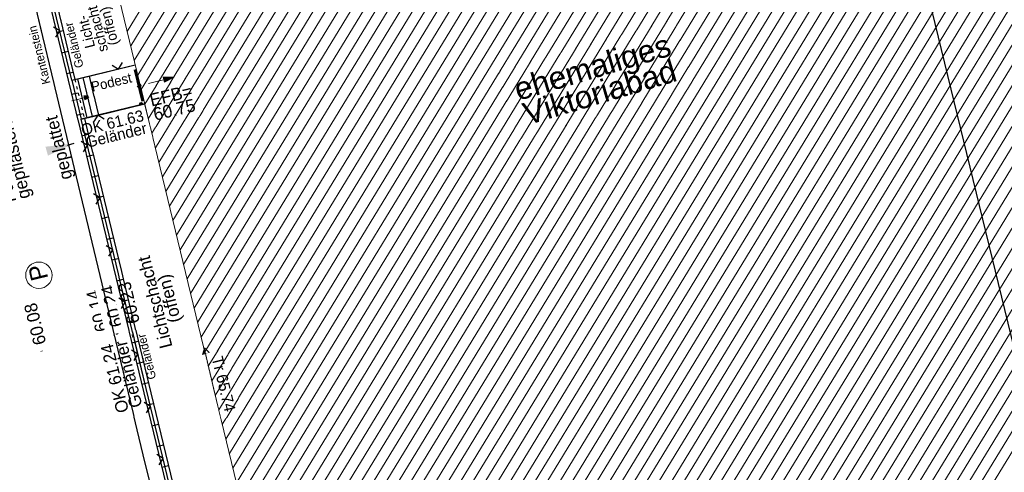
# Model space of a CAD drawing. Header units: metres. Extents: x 32365810 to 32367010, y 5620411 to 5622366.
# Tile 111 of 198: x 32366232 to 32366267, y 5622066 to 5622082. Entities that reach past the tile are written whole.
import ezdxf
from ezdxf import colors
from ezdxf.entities.mleader import LeaderData, LeaderLine
from ezdxf.math import Vec2, Vec3

# ---------------------------------------------------------------- set-up
doc = ezdxf.new("R2010")
doc.units = ezdxf.units.M
for name, pattern in [('1000.100', [0]), ('1000.104', [0.225, 0.075, -0.15]), ('1000.106', [0]), ('1000.110', [0]), ('1000.195', [0]), ('1600.1047', [0]), ('1600.2505', [0])]:
    doc.linetypes.add(name, pattern=pattern)
doc.layers.get('0').update_dxf_attribs({"color": 1, "linetype": 'CONTINUOUS'})
for name, color, linetype in [('Beschriftung Topographie', 7, 'CONTINUOUS'), ('EFB-_ Dachhöhen Bestandsgebäude (NHN)', 7, 'CONTINUOUS'), ('Fahrbahnmarkierung', 7, 'CONTINUOUS'), ('Gebäude', 31, 'CONTINUOUS'), ('Höhen_ gemessen (NHN)', 7, 'CONTINUOUS'), ('Höhentexte_ gemessen (NHN)', 7, 'CONTINUOUS'), ('Siedlungsflächen - Bauwerke u. Einrichtungen', 51, 'CONTINUOUS'), ('Symbole Topographie', 7, 'CONTINUOUS'), ('Topgraphie_ weitere örtliche Aufnahme', 7, 'CONTINUOUS'), ('Topographie_ örtl. Aufnahme', 7, 'CONTINUOUS')]:
    doc.layers.add(name, color=color, linetype=linetype)
doc.styles.add('Arial', font='Arial.ttf')
doc.styles.add('Beschriftung Topographie_ blau', font='Century Gothic.ttf')
doc.styles.add('Dachhöhe NHN_ Bestand_ gemessen', font='Century Gothic.ttf')
doc.styles.add('Dachhöhe NHN_ Bestand_ gemessen_ schwarz', font='Century Gothic.ttf')
doc.styles.add('Höhe NHN_ gemessen_ schwarz', font='Century Gothic.ttf')
doc.styles.add('Sonstiger Text_ Bezeichnung - N 7 380', font='Arial.ttf')

# ---------------------------------------------------------------- blocks, each defined once
blk = doc.blocks.new('S1000.360')
at = {"lineweight": -2}
blk.add_hatch(color=0, dxfattribs=at).paths.add_polyline_path([(0, 0.25), (0.05, 0.05), (-0.05, 0.05)], flags=0)
at = {"color": 0, "lineweight": -2}
for p, q in [((-0.05, 0.05), (0, 0.25)), ((0, 0.25), (0.05, 0.05)), ((0, 0.25), (0, -0.25)), ((0.05, 0.05), (-0.05, 0.05))]:
    blk.add_line(p, q, dxfattribs=at)
blk = doc.blocks.new('S1000.319')
at = {"color": 0, "lineweight": -2}
blk.add_circle((0, 0), 0.5, dxfattribs=at)
at = {"color": 0, "lineweight": -2, "insert": (-0.19717, -0.320478), "char_height": 0.65, "attachment_point": 7, "line_spacing_factor": 0.69, "style": 'Arial'}
blk.add_mtext('P', dxfattribs=at)
blk = doc.blocks.new('S1000.15')
at = {"color": 0, "lineweight": -2}
for p, q in [((-0.5, 0.05), (-0.485, 0.1)), ((0.495, 0.05), (-0.5, 0.05)), ((-0.5, -0.05), (-0.5, 0)), ((-0.5, 0), (0.5, 0)), ((-0.485, 0.1), (0.49, 0.1)), ((-0.475, 0.15), (-0.455, 0.2)), ((0.475, 0.15), (-0.475, 0.15)), ((-0.455, 0.2), (0.455, 0.2)), ((-0.43, 0.25), (-0.4, 0.3)), ((0.43, 0.25), (-0.43, 0.25)), ((-0.4, 0.3), (0.395, 0.3)), ((-0.355, 0.35), (-0.295, 0.4)), ((0.36, 0.35), (-0.355, 0.35)), ((-0.295, 0.4), (0.3, 0.4)), ((0.22, 0.45), (-0.215, 0.45)), ((0.3, 0.4), (0.22, 0.45)), ((0.395, 0.3), (0.36, 0.35)), ((0.455, 0.2), (0.43, 0.25)), ((0.49, 0.1), (0.475, 0.15)), ((0.5, 0), (0.495, 0.05)), ((0.495, -0.05), (-0.5, -0.05)), ((-0.475, -0.15), (-0.49, -0.1)), ((-0.49, -0.1), (0.485, -0.1)), ((0.475, -0.15), (-0.475, -0.15)), ((-0.43, -0.25), (-0.455, -0.2)), ((-0.455, -0.2), (0.46, -0.2)), ((0.425, -0.25), (-0.43, -0.25)), ((-0.355, -0.35), (-0.4, -0.3)), ((-0.4, -0.3), (0.395, -0.3)), ((0.345, -0.35), (-0.355, -0.35)), ((-0.205, -0.45), (-0.29, -0.4)), ((-0.29, -0.4), (0.285, -0.4)), ((0.2, -0.45), (-0.205, -0.45)), ((0.285, -0.4), (0.345, -0.35)), ((0.395, -0.3), (0.425, -0.25)), ((0.46, -0.2), (0.475, -0.15)), ((0.485, -0.1), (0.495, -0.05))]:
    blk.add_line(p, q, dxfattribs=at)
blk.add_circle((0, 0), 0.5, dxfattribs=at)
blk = doc.blocks.new('S1000.400')
at = {"lineweight": -2}
blk.add_hatch(color=0, dxfattribs=at).paths.add_polyline_path([(-0.49, 0), (0.49, 0), (0.479292, -0.101877), (0.447637, -0.199301), (0.396418, -0.288015), (0.327874, -0.364141), (0.245, -0.424352), (0.151418, -0.466018), (0.051219, -0.487316), (-0.051219, -0.487316), (-0.151418, -0.466018), (-0.245, -0.424352), (-0.327874, -0.364141), (-0.396418, -0.288015), (-0.447637, -0.199301), (-0.479292, -0.101877)], flags=0)
at = {"color": 0, "lineweight": -2}
blk.add_circle((0, 0), 0.5, dxfattribs=at)
for start, end in [(0, 180), (180, 0)]:
    blk.add_arc((0, 0), 0.49, start, end, dxfattribs=at)
blk = doc.blocks.new('S1000.114', base_point=(0, 0.366025))
at = {"lineweight": -2}
blk.add_hatch(color=0, dxfattribs=at).paths.add_polyline_path([(-0.5, -0.5), (0, 0.366026), (0, -0.5)], flags=0)
at = {"color": 0, "lineweight": -2}
for p, q in [((0, 0.366026), (-0.5, -0.5)), ((0.5, -0.5), (0, 0.366026)), ((-0.5, -0.5), (0, -0.5)), ((0, -0.5), (0.5, -0.5))]:
    blk.add_line(p, q, dxfattribs=at)
blk = doc.blocks.new('O2088')
at = {"layer": 'Gebäude', "color": 7, "linetype": '1600.2505', "lineweight": 18}
blk.add_line((32366232.543, 5622094.014), (32366243.124, 5622050.311), dxfattribs=at)
at = {"layer": 'Gebäude', "color": 7, "lineweight": 18, "insert": (32366252.506, 5622078.624), "char_height": 0.8, "attachment_point": 8, "rotation": 16.5125, "line_spacing_factor": 0.69, "style": 'Sonstiger Text_ Bezeichnung - N 7 380', "bg_fill": 2}
blk.add_mtext('ehemaliges\\PViktoriabad', dxfattribs=at)
blk = doc.blocks.new('*X991')
at = {"color": 142, "linetype": '1000.100', "lineweight": 25, "true_color": 0x0087cd}
for p, q in [((32366234.240728, 5622083.796146), (32366234.296741, 5622083.562885)), ((32366234.974214, 5622083.97229), (32366235.030225, 5622083.738962)), ((32366233.50725, 5622083.620005), (32366233.563248, 5622083.386806)), ((32366232.797214, 5622082.605903), (32366233.030246, 5622082.662327)), ((32366232.974728, 5622081.872757), (32366233.20759, 5622081.929139)), ((32366233.152243, 5622081.13961), (32366233.384933, 5622081.195951)), ((32366233.329758, 5622080.406463), (32366233.562277, 5622080.462763)), ((32366233.507272, 5622079.673317), (32366233.739621, 5622079.729575)), ((32366233.684787, 5622078.94017), (32366233.917093, 5622078.996418)), ((32366233.862302, 5622078.207024), (32366234.094636, 5622078.263278)), ((32366234.039817, 5622077.473877), (32366234.27218, 5622077.530139)), ((32366234.217331, 5622076.74073), (32366234.449724, 5622076.796999)), ((32366234.394846, 5622076.007584), (32366234.627268, 5622076.06386)), ((32366234.572361, 5622075.274437), (32366234.804812, 5622075.33072)), ((32366234.749875, 5622074.541291), (32366234.982356, 5622074.597581)), ((32366234.92739, 5622073.808144), (32366235.1599, 5622073.864441)), ((32366235.104905, 5622073.074998), (32366235.337444, 5622073.131302)), ((32366235.282419, 5622072.341851), (32366235.514988, 5622072.398162)), ((32366235.459934, 5622071.608704), (32366235.692532, 5622071.665023)), ((32366235.637449, 5622070.875558), (32366235.870076, 5622070.931883)), ((32366235.814963, 5622070.142411), (32366236.04762, 5622070.198744)), ((32366235.992478, 5622069.409265), (32366236.225164, 5622069.465604)), ((32366236.169993, 5622068.676118), (32366236.402707, 5622068.732465)), ((32366236.347507, 5622067.942971), (32366236.580251, 5622067.999325)), ((32366236.525022, 5622067.209825), (32366236.757795, 5622067.266186)), ((32366236.702537, 5622066.476678), (32366236.935339, 5622066.533046)), ((32366236.880052, 5622065.743532), (32366237.112883, 5622065.799907)), ((32366237.057566, 5622065.010385), (32366237.290427, 5622065.066767)), ((32366237.235081, 5622064.277239), (32366237.467971, 5622064.333628)), ((32366237.412596, 5622063.544092), (32366237.645515, 5622063.600488)), ((32366237.59011, 5622062.810945), (32366237.823059, 5622062.867349)), ((32366237.767625, 5622062.077799), (32366238.000603, 5622062.134209)), ((32366240.329281, 5622061.854105), (32366240.272816, 5622062.087323)), ((32366238.862983, 5622061.499097), (32366238.806518, 5622061.732316)), ((32366239.596132, 5622061.676601), (32366239.539667, 5622061.90982))]:
    blk.add_line(p, q, dxfattribs=at)
blk = doc.blocks.new('*X1056')
at = {"color": 253, "linetype": '1600.1047', "lineweight": 18, "true_color": 0xb2b2b2}
for p, q in [((32366235.653126, 5622081.168158), (32366252.464561, 5622108.720713)), ((32366235.77792, 5622080.652719), (32366252.649668, 5622108.304122)), ((32366235.902714, 5622080.13728), (32366252.834775, 5622107.887531)), ((32366236.027508, 5622079.621841), (32366253.019882, 5622107.47094)), ((32366241.019258, 5622059.004274), (32366270.639249, 5622107.548994)), ((32366241.144052, 5622058.488835), (32366271.142943, 5622107.65454)), ((32366236.152301, 5622079.106402), (32366253.204989, 5622107.05435)), ((32366240.769671, 5622060.035152), (32366269.476405, 5622107.08312)), ((32366240.894464, 5622059.519713), (32366270.057827, 5622107.316057)), ((32366241.268846, 5622057.973395), (32366271.270942, 5622107.144354)), ((32366247.000577, 5622051.527981), (32366280.931627, 5622107.138172)), ((32366247.543954, 5622051.698564), (32366281.447473, 5622107.263635)), ((32366248.08733, 5622051.869148), (32366281.769589, 5622107.07159)), ((32366240.644877, 5622060.550591), (32366268.894982, 5622106.850183)), ((32366245.370448, 5622051.016232), (32366279.384089, 5622106.761782)), ((32366245.913825, 5622051.186815), (32366279.899935, 5622106.887245)), ((32366246.457201, 5622051.357398), (32366280.415781, 5622107.012708)), ((32366236.277095, 5622078.590963), (32366253.390096, 5622106.637759)), ((32366240.395289, 5622061.58147), (32366267.732138, 5622106.384308)), ((32366240.520083, 5622061.06603), (32366268.31356, 5622106.617245)), ((32366241.39364, 5622057.457956), (32366271.398941, 5622106.634168)), ((32366243.740319, 5622050.504482), (32366277.83655, 5622106.385391)), ((32366244.283695, 5622050.675065), (32366278.352396, 5622106.510855)), ((32366244.827072, 5622050.845649), (32366278.868243, 5622106.636318)), ((32366248.630706, 5622052.039731), (32366281.894023, 5622106.555561)), ((32366236.401889, 5622078.075523), (32366253.575203, 5622106.221168)), ((32366240.270496, 5622062.096909), (32366267.150716, 5622106.151371)), ((32366241.518433, 5622056.942517), (32366271.52694, 5622106.123983)), ((32366242.891165, 5622051.272686), (32366276.289012, 5622106.009001)), ((32366243.015958, 5622050.757247), (32366276.804858, 5622106.134465)), ((32366243.196943, 5622050.333899), (32366277.320704, 5622106.259928)), ((32366249.174083, 5622052.210314), (32366282.018457, 5622106.039533)), ((32366236.526683, 5622077.560084), (32366253.76031, 5622105.804577)), ((32366240.020908, 5622063.127787), (32366265.987871, 5622105.685496)), ((32366240.145702, 5622062.612348), (32366266.569293, 5622105.918433)), ((32366242.641577, 5622052.303564), (32366275.25732, 5622105.758074)), ((32366242.766371, 5622051.788125), (32366275.773166, 5622105.883538)), ((32366236.651476, 5622077.044645), (32366253.945417, 5622105.387986)), ((32366239.896114, 5622063.643226), (32366265.406449, 5622105.452559)), ((32366241.643227, 5622056.427078), (32366271.654939, 5622105.613797)), ((32366242.267196, 5622053.849882), (32366273.709781, 5622105.381684)), ((32366242.39199, 5622053.334443), (32366274.225627, 5622105.507148)), ((32366242.516783, 5622052.819004), (32366274.741473, 5622105.632611)), ((32366249.717459, 5622052.380897), (32366282.142891, 5622105.523504)), ((32366236.77627, 5622076.529206), (32366254.130524, 5622104.971395)), ((32366239.646527, 5622064.674105), (32366264.243604, 5622104.986684)), ((32366239.771321, 5622064.158666), (32366264.825026, 5622105.219622)), ((32366241.768021, 5622055.911639), (32366271.782938, 5622105.103611)), ((32366241.892815, 5622055.396199), (32366272.162243, 5622105.005294)), ((32366242.017608, 5622054.88076), (32366272.678089, 5622105.130757)), ((32366242.142402, 5622054.365321), (32366273.193935, 5622105.256221)), ((32366250.260836, 5622052.55148), (32366282.293527, 5622105.050417)), ((32366250.804212, 5622052.722063), (32366282.809583, 5622105.176225)), ((32366251.347588, 5622052.892647), (32366283.157761, 5622105.026894)), ((32366239.521733, 5622065.189544), (32366263.662182, 5622104.753747)), ((32366236.901064, 5622076.013767), (32366254.315631, 5622104.554805)), ((32366239.272145, 5622066.220422), (32366262.499337, 5622104.287872)), ((32366239.396939, 5622065.704983), (32366263.080759, 5622104.52081)), ((32366251.890965, 5622053.06323), (32366283.282936, 5622104.512079)), ((32366237.025858, 5622075.498327), (32366254.500738, 5622104.138214)), ((32366239.147352, 5622066.735861), (32366261.917915, 5622104.054935)), ((32366252.434341, 5622053.233813), (32366283.40811, 5622103.997264)), ((32366237.150651, 5622074.982888), (32366254.685845, 5622103.721623)), ((32366238.897764, 5622067.76674), (32366260.75507, 5622103.589061)), ((32366239.022558, 5622067.251301), (32366261.336493, 5622103.821998)), ((32366237.275445, 5622074.467449), (32366254.870952, 5622103.305032)), ((32366238.77297, 5622068.282179), (32366260.173648, 5622103.356123)), ((32366252.977717, 5622053.404396), (32366283.533285, 5622103.48245)), ((32366237.400239, 5622073.95201), (32366255.056059, 5622102.888441)), ((32366238.523383, 5622069.313057), (32366259.010803, 5622102.890249)), ((32366238.648177, 5622068.797618), (32366259.592226, 5622103.123186)), ((32366253.521094, 5622053.574979), (32366283.65846, 5622102.967635)), ((32366238.398589, 5622069.828497), (32366258.429381, 5622102.657311)), ((32366237.525033, 5622073.436571), (32366255.241166, 5622102.47185)), ((32366238.149002, 5622070.859375), (32366257.266537, 5622102.191437)), ((32366238.273795, 5622070.343936), (32366257.847959, 5622102.424374)), ((32366254.06447, 5622053.745562), (32366283.783634, 5622102.45282)), ((32366237.649827, 5622072.921132), (32366255.426273, 5622102.05526)), ((32366238.024208, 5622071.374814), (32366256.685114, 5622101.9585)), ((32366254.607847, 5622053.916146), (32366283.908809, 5622101.938005)), ((32366237.77462, 5622072.405692), (32366255.611379, 5622101.638669)), ((32366237.899414, 5622071.890253), (32366256.103692, 5622101.725562)), ((32366255.151223, 5622054.086729), (32366284.033984, 5622101.42319)), ((32366257.46343, 5622057.156279), (32366284.159159, 5622100.908375)), ((32366258.009845, 5622057.331843), (32366284.284333, 5622100.39356)), ((32366258.556261, 5622057.507407), (32366284.409508, 5622099.878746)), ((32366259.102676, 5622057.682972), (32366284.534683, 5622099.363931)), ((32366259.649092, 5622057.858536), (32366284.659857, 5622098.849116)), ((32366260.195508, 5622058.0341), (32366284.785032, 5622098.334301)), ((32366260.741923, 5622058.209664), (32366284.910207, 5622097.819486)), ((32366261.288339, 5622058.385229), (32366285.035381, 5622097.304671)), ((32366261.834755, 5622058.560793), (32366285.160556, 5622096.789857)), ((32366262.38117, 5622058.736357), (32366285.285731, 5622096.275042))]:
    blk.add_line(p, q, dxfattribs=at)
blk = doc.blocks.new('S1000.97')
at = {"color": 0, "lineweight": -2}
for p, q in [((-0.5, 0.5), (0, 0)), ((0, 0), (0.5, 0.5))]:
    blk.add_line(p, q, dxfattribs=at)

msp = doc.modelspace()

# ---------------------------------------------------------------- block references
at = {"layer": 'EFB-_ Dachhöhen Bestandsgebäude (NHN)', "color": 7, "lineweight": 9, "xscale": 0.1375, "yscale": 0.1375, "zscale": 0.1375, "rotation": 180.000420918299}
msp.add_blockref('S1000.400', (32366236.075, 5622079.248, 60.751), dxfattribs=at)
at = {"layer": 'EFB-_ Dachhöhen Bestandsgebäude (NHN)', "color": 7, "lineweight": 18, "xscale": 0.25, "yscale": 0.25, "zscale": 0.25, "rotation": 13.610070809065}
msp.add_blockref('S1000.114', (32366238.391308, 5622069.969989, 65.745), dxfattribs=at)
at = {"layer": 'Höhen_ gemessen (NHN)', "color": 7, "lineweight": 18, "xscale": 0.1125, "yscale": 0.1125, "zscale": 0.1125}
for p in [(32366235.132, 5622070.47, 60.141), (32366235.28, 5622070.503, 60.236), (32366235.657, 5622070.626, 60.228), (32366232.61, 5622069.909, 60.08)]:
    msp.add_blockref('S1000.15', p, dxfattribs=at)
at = {"layer": 'Symbole Topographie', "color": 7, "lineweight": 18}
for name, p, xscale, yscale, zscale, rotation in [('S1000.360', (32366236.858245, 5622079.435742), 1.875, 1.875, 1.875, 283.627836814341), ('S1000.360', (32366234.05921, 5622078.794834), 1.5, 1.5, 1.5, 283.598023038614), ('S1000.319', (32366232.527368, 5622072.533588), 0.9375, 0.9375, 0.9375, 103.891295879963)]:
    msp.add_blockref(name, p, dxfattribs=dict(at, xscale=xscale, yscale=yscale, zscale=zscale, rotation=rotation))
at = {"layer": 'Topgraphie_ weitere örtliche Aufnahme', "color": 7, "lineweight": 18, "xscale": 0.1125, "yscale": 0.1125, "zscale": 0.1125}
for p in [(32366236.146, 5622078.589, 61.633), (32366235.872, 5622070.393, 61.241)]:
    msp.add_blockref('S1000.15', p, dxfattribs=at)

# ---------------------------------------------------------------- texts
at = {"layer": 'Beschriftung Topographie', "color": 142, "lineweight": 25, "true_color": 0x0087cd, "attachment_point": 5, "line_spacing_factor": 0.69, "style": 'Beschriftung Topographie_ blau', "bg_fill": 2}
for s, insert, char_height, rotation in [('Licht-\\Pschacht\\P(offen)', (32366234.657017, 5622081.265137), 0.36, 104.0507373), ('Kantenstein', (32366232.540448, 5622080.330809), 0.3, 103.8912635), ('Parkplätze\\Pgepflastert', (32366231.495634, 5622076.56237), 0.45, 103.5916278)]:
    msp.add_mtext(s, dxfattribs=dict(at, insert=insert, char_height=char_height, rotation=rotation))
at = {"layer": 'EFB-_ Dachhöhen Bestandsgebäude (NHN)', "color": 142, "lineweight": 25, "true_color": 0x0087cd, "insert": (32366238.636638, 5622069.606207), "char_height": 0.4, "attachment_point": 7, "rotation": 283.6100689, "line_spacing_factor": 0.69, "style": 'Dachhöhe NHN_ Bestand_ gemessen', "bg_fill": 2}
msp.add_mtext('Tr 65.74', dxfattribs=at)
at = {"layer": 'Höhentexte_ gemessen (NHN)', "color": 7, "lineweight": 25, "insert": (32366234.81331, 5622071.326815, 60.117), "char_height": 0.45, "attachment_point": 8, "rotation": 103.4987418, "line_spacing_factor": 0.69, "style": 'Höhe NHN_ gemessen_ schwarz', "bg_fill": 2}
msp.add_mtext('60.14', dxfattribs=at)

# ---------------------------------------------------------------- leaders
at = {"layer": 'Beschriftung Topographie', "color": 142, "lineweight": 25, "true_color": 0x0087cd}
ml = msp.add_multileader_mtext('Standard', dxfattribs=at)
ml.set_content('geplattet', color=256, style='Beschriftung Topographie_ blau')
ml.set_leader_properties(linetype='CONTINUOUS')
ml.build(insert=Vec2(0, 0))
ml.multileader.update_dxf_attribs({"has_dogleg": 0, "dogleg_length": 0, "arrow_head_size": 0})
ctx = ml.context
ctx.base_point, ctx.char_height, ctx.arrow_head_size, ctx.landing_gap_size = Vec3(32366233.002591, 5622076.99156), 0.45, 0, 0
notes = []
notes.append((ctx, [(0, (1, 1, 0), (32366233.524844, 5622077.129317), (0, 0), 0, [(0, [(32366233.765996, 5622077.19675)], 0, [])])]))
ctx.mtext.insert, ctx.mtext.text_direction, ctx.mtext.alignment, ctx.mtext.line_spacing_factor = Vec3(32366233.002591, 5622076.99156), Vec3(-0.235, 0.971995), 2, 0.69
for ctx, leaders in notes:
    for number, flags, end, landing, length, lines in leaders:
        leader = LeaderData()
        leader.index, (leader.has_last_leader_line, leader.has_dogleg_vector, leader.attachment_direction) = number, flags
        leader.last_leader_point, leader.dogleg_vector, leader.dogleg_length = Vec3(end), Vec3(landing), length
        for number, points, colour, breaks in lines:
            line = LeaderLine()
            line.index, line.vertices, line.color, line.breaks = number, Vec3.list(points), colors.encode_raw_color(colour), breaks
            leader.lines.append(line)
        ctx.leaders.append(leader)

# ---------------------------------------------------------------- next in the draw order: texts
at = {"layer": 'Beschriftung Topographie', "color": 142, "lineweight": 25, "true_color": 0x0087cd, "attachment_point": 5, "line_spacing_factor": 0.69, "style": 'Beschriftung Topographie_ blau', "bg_fill": 2}
for s, insert, char_height, rotation in [('Geländer', (32366233.770843, 5622080.680671), 0.3, 103.8913192), ('Podest', (32366235.094371, 5622079.367363), 0.35, 13.5993407), ('Lichtschacht\\P(offen)', (32366236.950696, 5622071.658901), 0.45, 104.0507373)]:
    msp.add_mtext(s, dxfattribs=dict(at, insert=insert, char_height=char_height, rotation=rotation))
at = {"layer": 'Höhentexte_ gemessen (NHN)', "color": 7, "lineweight": 25, "line_spacing_factor": 0.69, "style": 'Höhe NHN_ gemessen_ schwarz', "bg_fill": 2}
for s, insert, char_height, attachment_point, rotation in [('OK 61.63\\PGeländer', (32366236.180054, 5622078.396575, 61.609), 0.4, 3, 13.5483537), ('60.24', (32366235.338546, 5622071.492421, 60.212), 0.45, 8, 103.4987418), ('60.08', (32366232.613916, 5622070.862943, 60.056), 0.45, 8, 103.8913192)]:
    msp.add_mtext(s, dxfattribs=dict(at, insert=insert, char_height=char_height, attachment_point=attachment_point, rotation=rotation))

# ---------------------------------------------------------------- next in the draw order: texts
at = {"layer": 'Beschriftung Topographie', "color": 142, "lineweight": 25, "true_color": 0x0087cd, "insert": (32366236.34311, 5622069.653103), "char_height": 0.3, "attachment_point": 5, "rotation": 103.8913192, "line_spacing_factor": 0.69, "style": 'Beschriftung Topographie_ blau', "bg_fill": 2}
msp.add_mtext('Geländer', dxfattribs=at)
at = {"layer": 'EFB-_ Dachhöhen Bestandsgebäude (NHN)', "color": 7, "lineweight": 25, "insert": (32366237.375867, 5622078.173707, 60.727), "char_height": 0.45, "attachment_point": 8, "rotation": 13.5581371, "line_spacing_factor": 0.69, "style": 'Dachhöhe NHN_ Bestand_ gemessen_ schwarz', "bg_fill": 2}
msp.add_mtext('EFB=\\P60.75', dxfattribs=at)
at = {"layer": 'Höhentexte_ gemessen (NHN)', "color": 7, "lineweight": 25, "insert": (32366235.937276, 5622071.610504, 60.204), "char_height": 0.45, "attachment_point": 8, "rotation": 103.6688515, "line_spacing_factor": 0.69, "style": 'Höhe NHN_ gemessen_ schwarz', "bg_fill": 2}
msp.add_mtext('60.23', dxfattribs=at)

# ---------------------------------------------------------------- next in the draw order: texts
at = {"layer": 'Höhentexte_ gemessen (NHN)', "color": 7, "lineweight": 25, "insert": (32366235.63054, 5622070.260509, 61.217), "char_height": 0.44, "attachment_point": 9, "rotation": 103.6109025, "line_spacing_factor": 0.69, "style": 'Höhe NHN_ gemessen_ schwarz', "bg_fill": 2}
msp.add_mtext('OK 61.24\\PGeländer', dxfattribs=at)

# ---------------------------------------------------------------- next in the draw order: block references
at = {"layer": 'Gebäude', "color": 7, "true_color": 0xffffff}
msp.add_blockref('O2088', (0, 0), dxfattribs=at)

# ---------------------------------------------------------------- next in the draw order: linework, layer by layer
at = {"layer": 'EFB-_ Dachhöhen Bestandsgebäude (NHN)', "color": 7, "linetype": '1000.195', "lineweight": 25}
msp.add_line((32366259.824004, 5622099.679808, 72.353), (32366268.317901, 5622064.751271, 72.374), dxfattribs=at)
at = {"layer": 'Fahrbahnmarkierung', "color": 142, "linetype": '1000.100', "lineweight": 25, "true_color": 0x0087cd}
for p, q in [((32366233.891922, 5622079.485056, 60.321333), (32366234.0966, 5622079.534326, 60.520667)), ((32366234.0966, 5622079.534326, 60.520667), (32366234.301277, 5622079.583597, 60.72)), ((32366233.687245, 5622079.435785, 60.122), (32366233.891922, 5622079.485056, 60.321333)), ((32366234.020276, 5622078.055011, 60.1), (32366234.224844, 5622078.104306, 60.306667)), ((32366234.224844, 5622078.104306, 60.306667), (32366234.429413, 5622078.153601, 60.513333)), ((32366234.429413, 5622078.153601, 60.513333), (32366234.633981, 5622078.202896, 60.72))]:
    msp.add_line(p, q, dxfattribs=at)
at = {"layer": 'Topgraphie_ weitere örtliche Aufnahme', "color": 142, "linetype": '1000.110', "lineweight": 25, "true_color": 0x0087cd}
for p, q in [((32366233.687245, 5622079.435785, 60.122), (32366232.744517, 5622083.333282, 60.02)), ((32366233.687245, 5622079.435785, 60.122), (32366235.940968, 5622079.979276, 60.724)), ((32366236.275293, 5622078.598406, 60.724), (32366234.020276, 5622078.055011, 60.1)), ((32366238.047528, 5622061.425111, 60.33), (32366234.020276, 5622078.055011, 60.1))]:
    msp.add_line(p, q, dxfattribs=at)
at = {"layer": 'Topgraphie_ weitere örtliche Aufnahme', "color": 142, "linetype": '1000.100', "lineweight": 25, "true_color": 0x0087cd}
for p, q in [((32366234.429413, 5622078.153601, 60.513333), (32366234.0966, 5622079.534326, 60.520667)), ((32366233.891922, 5622079.485056, 60.321333), (32366234.224844, 5622078.104306, 60.306667))]:
    msp.add_line(p, q, dxfattribs=at)
at = {"layer": 'Topographie_ örtl. Aufnahme', "color": 142, "linetype": '1000.100', "lineweight": 25, "true_color": 0x0087cd}
for p, q in [((32366232.604133, 5622083.403339, 60.133879), (32366237.960641, 5622061.28063, 60.33)), ((32366232.107, 5622083.284, 60.048), (32366236.283, 5622065.888, 60.177)), ((32366232.893875, 5622083.22612, 60.02), (32366233.80386, 5622079.463992, 60.12)), ((32366234.301277, 5622079.583597, 60.72), (32366235.940968, 5622079.979276, 60.724)), ((32366233.687245, 5622079.435785, 60.122), (32366234.301277, 5622079.583597, 60.72)), ((32366234.301277, 5622079.583597, 60.72), (32366234.633981, 5622078.202896, 60.72)), ((32366233.687245, 5622079.435785, 60.122), (32366234.020276, 5622078.055011, 60.1)), ((32366234.633981, 5622078.202896, 60.72), (32366236.275293, 5622078.598406, 60.724)), ((32366234.020276, 5622078.055011, 60.1), (32366234.633981, 5622078.202896, 60.72)), ((32366234.138159, 5622078.083559, 60.1), (32366238.137174, 5622061.57026, 60.33)), ((32366236.283, 5622065.888, 60.177), (32366237.411, 5622061.271, 60.26))]:
    msp.add_line(p, q, dxfattribs=at)
at = {"layer": 'Topographie_ örtl. Aufnahme', "color": 142, "linetype": '1000.106', "lineweight": 60, "true_color": 0x0087cd}
msp.add_line((32366235.933979, 5622079.820808, 60.723), (32366236.206105, 5622078.698359, 60.721), dxfattribs=at)
at = {"layer": 'Topographie_ örtl. Aufnahme', "color": 142, "linetype": '1000.104', "lineweight": 25, "true_color": 0x0087cd}
msp.add_line((32366233.80386, 5622079.463992, 60.12), (32366234.138159, 5622078.083559, 60.1), dxfattribs=at)

# ---------------------------------------------------------------- next in the draw order: block references
at = {"layer": 'Siedlungsflächen - Bauwerke u. Einrichtungen', "color": 7, "true_color": 0xffffff}
msp.add_blockref('*X1056', (0, 0), dxfattribs=at)
at = {"layer": 'Topgraphie_ weitere örtliche Aufnahme', "color": 7, "lineweight": 25, "xscale": 0.375, "yscale": 0.375, "zscale": 0.375}
for p, rotation in [((32366233.264348, 5622081.184157, 60.076244), 103.597564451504), ((32366235.348021, 5622079.836285, 60.565616), 13.558147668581), ((32366234.615932, 5622078.198547, 60.264828), 193.548342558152), ((32366234.24512, 5622077.126553, 60.112841), 103.613200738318), ((32366234.692316, 5622075.27993, 60.138381), 103.613200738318), ((32366235.139511, 5622073.433307, 60.163921), 103.613200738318), ((32366235.586707, 5622071.586684, 60.18946), 103.613200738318), ((32366236.033902, 5622069.740061, 60.215), 103.613200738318), ((32366236.481098, 5622067.893438, 60.24054), 103.613200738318), ((32366236.928293, 5622066.046815, 60.266079), 103.613200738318)]:
    msp.add_blockref('S1000.97', p, dxfattribs=dict(at, rotation=rotation))
at = {"layer": 'Topographie_ örtl. Aufnahme', "color": 7, "true_color": 0xffffff}
msp.add_blockref('*X991', (0, 0), dxfattribs=at)

doc.saveas('drawing.dxf')
